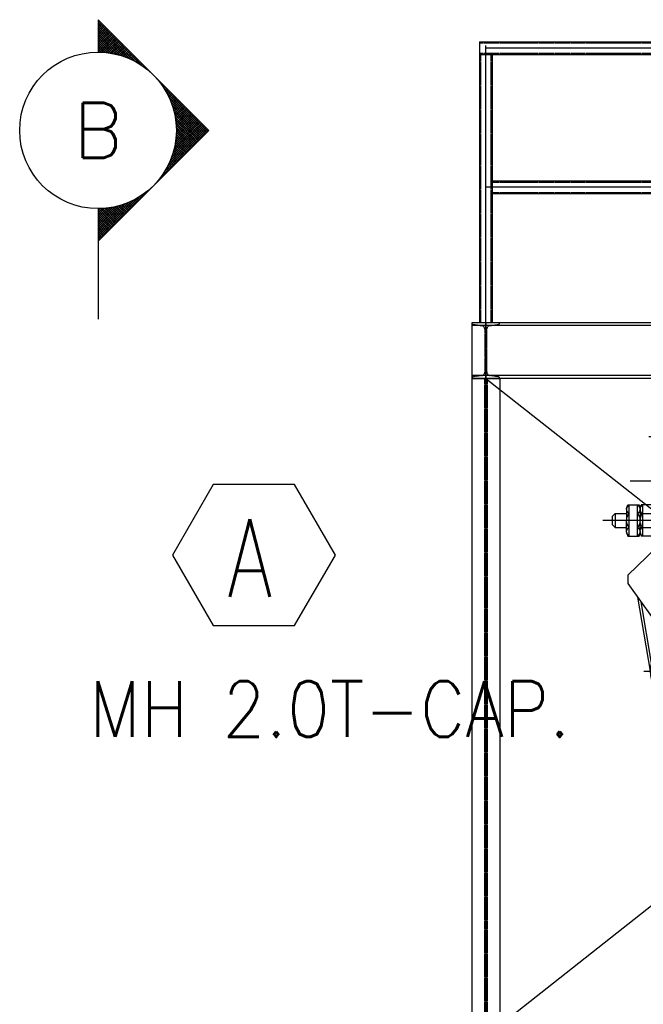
# Model space of a CAD drawing. Header units: inches. Extents: x -204116 to 930598, y -391373 to 256461.
# Tile 111 of 225: x 349461 to 351701, y -243290 to -239752. Entities that reach past the tile are written whole.
import ezdxf
from ezdxf.enums import TextEntityAlignment as Align
from ezdxf.lldxf.tags import DXFTag

# ---------------------------------------------------------------- set-up
doc = ezdxf.new("R2010")
doc.units = ezdxf.units.IN
doc.header["$LTSCALE"] = 10
doc.header["$MEASUREMENT"] = 0
doc.linetypes.add('HIDDEN', pattern=[0.375, 0.25, -0.125])
for name, color, linetype, lineweight in [('CCON', 3, 'Continuous', 25), ('cen', 2, 'CENTER2', 25), ('CHAT', 11, 'Continuous', 9), ('CTEXT2', 3, 'Continuous', 25), ('DIM', 6, 'Continuous', 25), ('HID', 4, 'HIDDEN', 25), ('TEXT', 3, 'Continuous', 25)]:
    doc.layers.add(name, color=color, linetype=linetype, lineweight=lineweight)
doc.layers.add('cconred', color=1, linetype='Continuous')
doc.layers.add('DRW', color=4, linetype='Continuous')
doc.styles.add('romans', font='romans.shx', dxfattribs={"width": 0.8})
doc.styles.get("Standard").update_dxf_attribs({"font": 'simplex.shx'})
tags = doc.linetypes.add('CENTER2', pattern=[1.125, 0.75, -0.125, 0.125, -0.125]).pattern_tags.tags
tags[10:11] = [DXFTag(74, 4), DXFTag(75, 0), DXFTag(340, '0'), DXFTag(46, 1.0), DXFTag(50, 0.0), DXFTag(44, 0.0), DXFTag(45, 0.0)]
tags[8:9] = [DXFTag(74, 4), DXFTag(75, 0), DXFTag(340, '0'), DXFTag(46, 1.0), DXFTag(50, 0.0), DXFTag(44, 0.0), DXFTag(45, 0.0)]
tags[6:7] = [DXFTag(74, 4), DXFTag(75, 0), DXFTag(340, '0'), DXFTag(46, 1.0), DXFTag(50, 0.0), DXFTag(44, 0.0), DXFTag(45, 0.0)]
tags[4:5] = [DXFTag(74, 4), DXFTag(75, 0), DXFTag(340, '0'), DXFTag(46, 1.0), DXFTag(50, 0.0), DXFTag(44, 0.0), DXFTag(45, 0.0)]

# ---------------------------------------------------------------- blocks, each defined once
blk = doc.blocks.new('*X413')
at = {"color": 0}
for p, q in [((43682.156, 16893.649), (43682.155, 16893.65)), ((43680.076, 16891.6), (43681.923, 16893.448)), ((43680.076, 16891.689), (43681.636, 16893.249)), ((43681.714, 16893.207), (43681.658, 16893.263)), ((43681.758, 16893.251), (43681.712, 16893.297)), ((43681.802, 16893.296), (43681.765, 16893.333)), ((43681.846, 16893.34), (43681.817, 16893.369)), ((43681.891, 16893.384), (43681.868, 16893.406)), ((43681.935, 16893.428), (43681.919, 16893.444)), ((43681.979, 16893.472), (43681.968, 16893.484)), ((43682.023, 16893.517), (43682.016, 16893.524)), ((43682.067, 16893.561), (43682.064, 16893.565)), ((43682.112, 16893.605), (43682.11, 16893.607)), ((43680.076, 16891.777), (43681.436, 16893.138)), ((43680.076, 16891.865), (43681.269, 16893.059)), ((43680.076, 16891.954), (43681.121, 16893)), ((43680.076, 16892.042), (43680.986, 16892.953)), ((43680.076, 16892.131), (43680.861, 16892.916)), ((43680.076, 16892.219), (43680.743, 16892.887)), ((43681.051, 16892.544), (43680.715, 16892.88)), ((43681.095, 16892.589), (43680.787, 16892.897)), ((43681.139, 16892.633), (43680.857, 16892.915)), ((43681.184, 16892.677), (43680.926, 16892.935)), ((43681.228, 16892.721), (43680.993, 16892.955)), ((43681.272, 16892.765), (43681.06, 16892.978)), ((43681.316, 16892.809), (43681.125, 16893.001)), ((43681.36, 16892.854), (43681.188, 16893.026)), ((43681.405, 16892.898), (43681.251, 16893.051)), ((43681.449, 16892.942), (43681.312, 16893.078)), ((43681.493, 16892.986), (43681.373, 16893.106)), ((43681.537, 16893.03), (43681.432, 16893.136)), ((43681.581, 16893.075), (43681.49, 16893.166)), ((43681.626, 16893.119), (43681.547, 16893.197)), ((43681.67, 16893.163), (43681.603, 16893.23)), ((43680.076, 16892.307), (43680.632, 16892.863)), ((43680.076, 16892.396), (43680.525, 16892.845)), ((43680.076, 16892.484), (43680.423, 16892.832)), ((43680.076, 16892.573), (43680.325, 16892.822)), ((43680.076, 16892.661), (43680.23, 16892.815)), ((43680.076, 16892.749), (43680.138, 16892.812)), ((43680.653, 16892.147), (43680.076, 16892.724)), ((43680.609, 16892.102), (43680.076, 16892.636)), ((43680.565, 16892.058), (43680.076, 16892.547)), ((43680.697, 16892.191), (43680.077, 16892.811)), ((43680.742, 16892.235), (43680.164, 16892.813)), ((43680.786, 16892.279), (43680.248, 16892.816)), ((43680.83, 16892.323), (43680.331, 16892.822)), ((43680.874, 16892.368), (43680.411, 16892.83)), ((43680.918, 16892.412), (43680.49, 16892.84)), ((43680.963, 16892.456), (43680.567, 16892.852)), ((43681.007, 16892.5), (43680.642, 16892.865)), ((43680.521, 16892.014), (43680.076, 16892.459)), ((43680.476, 16891.97), (43680.076, 16892.371)), ((43680.432, 16891.926), (43680.076, 16892.282)), ((43680.388, 16891.881), (43680.076, 16892.194)), ((43680.344, 16891.837), (43680.076, 16892.106)), ((43680.3, 16891.793), (43680.076, 16892.017)), ((43680.255, 16891.749), (43680.076, 16891.929)), ((43680.211, 16891.705), (43680.076, 16891.84)), ((43680.167, 16891.66), (43680.076, 16891.752)), ((43680.123, 16891.616), (43680.076, 16891.664)), ((43680.079, 16891.572), (43680.076, 16891.575))]:
    blk.add_line(p, q, dxfattribs=at)
blk = doc.blocks.new('*X414')
at = {"color": 0}
for p, q in [((43680.076, 16899.997), (43680.104, 16900.026)), ((43680.076, 16899.909), (43680.148, 16899.981)), ((43681.741, 16898.307), (43680.076, 16899.972)), ((43680.076, 16899.82), (43680.192, 16899.937)), ((43680.076, 16899.732), (43680.237, 16899.893)), ((43681.516, 16898.443), (43680.076, 16899.884)), ((43680.076, 16899.644), (43680.281, 16899.849)), ((43680.076, 16899.555), (43680.325, 16899.805)), ((43681.338, 16898.533), (43680.076, 16899.795)), ((43680.076, 16899.467), (43680.369, 16899.76)), ((43680.076, 16899.378), (43680.413, 16899.716)), ((43681.183, 16898.6), (43680.076, 16899.707)), ((43680.076, 16899.29), (43680.458, 16899.672)), ((43680.076, 16899.202), (43680.502, 16899.628)), ((43681.043, 16898.651), (43680.076, 16899.619)), ((43680.076, 16899.113), (43680.546, 16899.584)), ((43680.076, 16899.025), (43680.59, 16899.54)), ((43680.914, 16898.692), (43680.076, 16899.53)), ((43680.076, 16898.937), (43680.634, 16899.495)), ((43680.076, 16898.848), (43680.679, 16899.451)), ((43680.793, 16898.724), (43680.076, 16899.442)), ((43680.679, 16898.75), (43680.076, 16899.353)), ((43680.127, 16898.811), (43680.723, 16899.407)), ((43680.213, 16898.808), (43680.767, 16899.363)), ((43680.296, 16898.803), (43680.811, 16899.319)), ((43680.57, 16898.77), (43680.076, 16899.265)), ((43680.466, 16898.786), (43680.076, 16899.177)), ((43680.366, 16898.797), (43680.076, 16899.088)), ((43680.27, 16898.805), (43680.076, 16899)), ((43680.177, 16898.81), (43680.076, 16898.911)), ((43680.377, 16898.796), (43680.855, 16899.274)), ((43680.457, 16898.787), (43680.9, 16899.23)), ((43680.534, 16898.776), (43680.944, 16899.186)), ((43680.61, 16898.764), (43680.988, 16899.142)), ((43680.684, 16898.749), (43681.032, 16899.098)), ((43680.756, 16898.733), (43681.076, 16899.053)), ((43680.827, 16898.716), (43681.12, 16899.009)), ((43680.897, 16898.697), (43681.165, 16898.965)), ((43680.965, 16898.677), (43681.209, 16898.921)), ((43680.087, 16898.811), (43680.076, 16898.823)), ((43681.032, 16898.655), (43681.253, 16898.877)), ((43681.097, 16898.632), (43681.297, 16898.832)), ((43681.161, 16898.608), (43681.341, 16898.788)), ((43681.224, 16898.583), (43681.386, 16898.744)), ((43681.286, 16898.556), (43681.43, 16898.7)), ((43681.347, 16898.529), (43681.474, 16898.656)), ((43681.407, 16898.5), (43681.518, 16898.611)), ((43681.465, 16898.47), (43681.562, 16898.567)), ((43681.523, 16898.439), (43681.607, 16898.523)), ((43681.579, 16898.407), (43681.651, 16898.479)), ((43681.635, 16898.374), (43681.695, 16898.435)), ((43681.689, 16898.341), (43681.739, 16898.39)), ((43681.743, 16898.306), (43681.783, 16898.346)), ((43681.795, 16898.27), (43681.828, 16898.302)), ((43681.847, 16898.233), (43681.872, 16898.258)), ((43681.897, 16898.195), (43681.916, 16898.214)), ((43681.947, 16898.156), (43681.96, 16898.17)), ((43681.996, 16898.117), (43682.004, 16898.125)), ((43682.043, 16898.076), (43682.049, 16898.081)), ((43682.09, 16898.034), (43682.093, 16898.037)), ((43682.136, 16897.992), (43682.137, 16897.993)), ((43682.181, 16897.948), (43682.181, 16897.949)), ((43682.225, 16897.904), (43682.225, 16897.904)), ((43682.268, 16897.859), (43682.27, 16897.86)), ((43682.31, 16897.813), (43682.314, 16897.816)), ((43682.352, 16897.766), (43682.358, 16897.772)), ((43682.392, 16897.718), (43682.402, 16897.728)), ((43682.432, 16897.669), (43682.446, 16897.683)), ((43682.47, 16897.619), (43682.49, 16897.639)), ((43682.508, 16897.568), (43682.535, 16897.595)), ((43682.544, 16897.516), (43682.579, 16897.551)), ((43684.277, 16895.77), (43682.571, 16897.477)), ((43682.58, 16897.463), (43682.623, 16897.507)), ((43682.614, 16897.41), (43682.667, 16897.462)), ((43682.648, 16897.355), (43682.711, 16897.418)), ((43682.681, 16897.299), (43682.756, 16897.374)), ((43684.233, 16895.726), (43682.707, 16897.252)), ((43682.712, 16897.242), (43682.8, 16897.33)), ((43682.743, 16897.184), (43682.844, 16897.286)), ((43682.772, 16897.126), (43682.888, 16897.241)), ((43684.189, 16895.682), (43682.797, 16897.074)), ((43682.801, 16897.066), (43682.932, 16897.197)), ((43682.828, 16897.005), (43682.977, 16897.153)), ((43682.854, 16896.942), (43683.021, 16897.109)), ((43682.879, 16896.879), (43683.065, 16897.065)), ((43684.145, 16895.638), (43682.864, 16896.919)), ((43682.903, 16896.814), (43683.109, 16897.02)), ((43684.1, 16895.594), (43682.915, 16896.779)), ((43682.925, 16896.748), (43683.153, 16896.976)), ((43682.947, 16896.681), (43683.198, 16896.932)), ((43684.056, 16895.55), (43682.956, 16896.65)), ((43682.967, 16896.613), (43683.242, 16896.888)), ((43682.985, 16896.543), (43683.286, 16896.844)), ((43683.002, 16896.471), (43683.33, 16896.799)), ((43683.018, 16896.398), (43683.374, 16896.755)), ((43683.031, 16896.324), (43683.419, 16896.711)), ((43683.044, 16896.248), (43683.463, 16896.667)), ((43684.012, 16895.505), (43682.989, 16896.529)), ((43683.968, 16895.461), (43683.014, 16896.415)), ((43683.924, 16895.417), (43683.034, 16896.306)), ((43683.054, 16896.17), (43683.507, 16896.623)), ((43683.055, 16895.464), (43683.861, 16896.269)), ((43683.063, 16896.09), (43683.551, 16896.579)), ((43683.065, 16895.562), (43683.816, 16896.313)), ((43683.069, 16896.008), (43683.595, 16896.534)), ((43683.072, 16895.657), (43683.772, 16896.358)), ((43683.073, 16895.924), (43683.64, 16896.49)), ((43683.075, 16895.838), (43683.684, 16896.446)), ((43683.075, 16895.749), (43683.728, 16896.402)), ((43682.749, 16894.451), (43684.214, 16895.916)), ((43682.828, 16894.618), (43684.17, 16895.96)), ((43682.887, 16894.766), (43684.126, 16896.004)), ((43682.934, 16894.901), (43684.081, 16896.048)), ((43682.971, 16895.026), (43684.037, 16896.092)), ((43683, 16895.144), (43683.993, 16896.137)), ((43683.024, 16895.255), (43683.949, 16896.181)), ((43683.042, 16895.362), (43683.905, 16896.225)), ((43683.879, 16895.373), (43683.05, 16896.202)), ((43683.835, 16895.329), (43683.061, 16896.102)), ((43683.791, 16895.284), (43683.069, 16896.006)), ((43683.747, 16895.24), (43683.074, 16895.913)), ((43682.439, 16893.964), (43684.302, 16895.827)), ((43682.638, 16894.251), (43684.258, 16895.871)), ((43683.57, 16895.063), (43683.066, 16895.568)), ((43683.614, 16895.108), (43683.071, 16895.651)), ((43683.658, 16895.152), (43683.075, 16895.736)), ((43683.703, 16895.196), (43683.076, 16895.823)), ((43683.349, 16894.842), (43683.009, 16895.183)), ((43683.393, 16894.887), (43683.024, 16895.256)), ((43683.437, 16894.931), (43683.037, 16895.331)), ((43683.482, 16894.975), (43683.048, 16895.408)), ((43683.526, 16895.019), (43683.058, 16895.487)), ((43683.084, 16894.577), (43682.89, 16894.772)), ((43683.128, 16894.621), (43682.913, 16894.837)), ((43683.172, 16894.666), (43682.935, 16894.903)), ((43683.217, 16894.71), (43682.955, 16894.971)), ((43683.261, 16894.754), (43682.975, 16895.04)), ((43683.305, 16894.798), (43682.993, 16895.111)), ((43682.819, 16894.312), (43682.726, 16894.405)), ((43682.863, 16894.356), (43682.756, 16894.464)), ((43682.907, 16894.4), (43682.785, 16894.523)), ((43682.951, 16894.445), (43682.813, 16894.583)), ((43682.996, 16894.489), (43682.839, 16894.645)), ((43683.04, 16894.533), (43682.865, 16894.708)), ((43682.509, 16894.003), (43682.486, 16894.026)), ((43682.554, 16894.047), (43682.523, 16894.077)), ((43682.598, 16894.091), (43682.56, 16894.129)), ((43682.642, 16894.135), (43682.595, 16894.183)), ((43682.686, 16894.179), (43682.629, 16894.237)), ((43682.73, 16894.224), (43682.662, 16894.292)), ((43682.775, 16894.268), (43682.694, 16894.348)), ((43682.244, 16893.738), (43682.244, 16893.738)), ((43682.288, 16893.782), (43682.286, 16893.784)), ((43682.333, 16893.826), (43682.328, 16893.83)), ((43682.377, 16893.87), (43682.369, 16893.878)), ((43682.421, 16893.914), (43682.409, 16893.926)), ((43682.465, 16893.959), (43682.448, 16893.976))]:
    blk.add_line(p, q, dxfattribs=at)
blk = doc.blocks.new('A$C13EB0F65')
at = {"layer": 'CCON'}
blk.add_line((3.5, 13.399), (3.5, 11.95), dxfattribs=at)
at = {"layer": 'CCON', "color": 4}
blk.add_line((3.5, 4.95), (3.5, 0), dxfattribs=at)
at = {"layer": 'CCON'}
for points in [[(8.45, 8.45), (3.5, 13.399)], [(3.5, 3.5), (8.45, 8.45)]]:
    blk.add_lwpolyline(points, dxfattribs=at)
blk.add_circle((3.5, 8.45), 3.5, dxfattribs=at)
at = {"layer": 'CHAT', "xscale": 1.166666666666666, "yscale": 1.166666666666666, "zscale": 1.166666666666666}
for name in ['*X414', '*X413']:
    blk.add_blockref(name, (-50956.588, -19703.33), dxfattribs=at)
blk = doc.blocks.new('A$C0C6A28CA')
at = {"layer": 'cen'}
for p, q in [((-66.4, 762.5), (-5.8, 762.5)), ((17.2, 762.5), (80, 762.5)), ((-310.6, 657.7), (124.3, 657.7)), ((-164.5, 565.3), (188.5, 565.3))]:
    blk.add_line(p, q, dxfattribs=at)
at = {"layer": 'DRW'}
for p, q in [((-56.8, 842.8), (-56.8, 523)), ((-56.8, 842.8), (-49.5, 842.8)), ((-49.5, 842.8), (-49.5, 523)), ((59.2, 842.8), (59.2, 523)), ((66.5, 842.8), (59.2, 842.8)), ((66.5, 842.8), (66.5, 523)), ((-45.1, 814.1), (-45.1, 788.7)), ((-13.8, 808), (-45.1, 814.1)), ((23.5, 808), (54.8, 814.1)), ((54.8, 814.1), (54.8, 788.7)), ((-13.8, 808), (-13.8, 788.7)), ((23.5, 808), (23.5, 788.7)), ((-45.1, 710.8), (-45.1, 788.7)), ((-13.8, 716.9), (-13.8, 788.7)), ((23.5, 716.9), (23.5, 788.7)), ((54.8, 710.8), (54.8, 788.7)), ((-275.4, 706.7), (-275.4, 608.8)), ((-264.4, 717.7), (-234, 717.7)), ((-234, 717.7), (-234, 597.8)), ((-134.4, 704.6), (-234, 704.6)), ((-127.1, 697.3), (-112.5, 697.3)), ((-127.1, 618.2), (-127.1, 697.3)), ((-112.5, 697.3), (-112.5, 618.2)), ((-13.8, 716.9), (-45.1, 710.8)), ((23.5, 716.9), (54.8, 710.8)), ((-112.5, 688), (-83.2, 688)), ((-83.2, 688), (-83.2, 627.4)), ((-83.2, 678.6), (-56.8, 678.6)), ((-49.5, 681), (-37.9, 681)), ((-37.9, 681), (-37.9, 634.5)), ((47.6, 681), (47.6, 634.5)), ((59.2, 681), (47.6, 681)), ((-37.9, 663.8), (47.6, 663.8)), ((-37.9, 651.7), (47.6, 651.7)), ((-83.2, 636.9), (-56.8, 636.9)), ((-49.5, 634.5), (-37.9, 634.5)), ((59.2, 634.5), (47.6, 634.5)), ((-234, 610.9), (-134.4, 610.9)), ((-127.1, 618.2), (-112.5, 618.2)), ((-112.5, 627.4), (-83.2, 627.4)), ((-264.4, 597.8), (-234, 597.8)), ((-157.3, 574.5), (-150, 581.8)), ((-150, 581.8), (-122.9, 581.8)), ((-150, 581.8), (-150, 548.8)), ((-122.9, 593.2), (-120.4, 602)), ((-122.9, 593.2), (-122.9, 565.3)), ((-120.4, 602), (-93.7, 602)), ((-116.6, 528.6), (-116.6, 602)), ((-97.5, 528.6), (-97.5, 602)), ((-91.2, 593.2), (-93.7, 602)), ((-91.2, 593.2), (-88.8, 602)), ((-91.2, 593.2), (-91.2, 565.3)), ((-91.2, 593.2), (-91.2, 565.3)), ((-91.2, 581.8), (-56.8, 581.8)), ((-56.8, 602), (-88.8, 602)), ((-85, 528.6), (-85, 602)), ((-49.5, 581.8), (59.2, 581.8)), ((-12, 583.4), (-12, 540.9)), ((-12, 583.4), (21.7, 583.4)), ((21.7, 583.4), (21.7, 540.9)), ((66.5, 602), (98.5, 602)), ((101, 581.8), (66.5, 581.8)), ((94.7, 528.6), (94.7, 602)), ((101, 593.2), (98.5, 602)), ((101, 593.2), (103.4, 602)), ((101, 593.2), (101, 565.3)), ((101, 593.2), (101, 565.3)), ((130.1, 602), (103.4, 602)), ((107.2, 528.6), (107.2, 602)), ((126.3, 528.6), (126.3, 602)), ((132.6, 593.2), (130.1, 602)), ((132.6, 593.2), (132.6, 565.3)), ((159.7, 581.8), (132.6, 581.8)), ((167, 574.5), (159.7, 581.8)), ((159.7, 581.8), (159.7, 548.8)), ((-157.3, 574.5), (-157.3, 556.1)), ((-122.9, 537.3), (-122.9, 565.3)), ((-91.2, 537.3), (-91.2, 565.3)), ((-91.2, 537.3), (-91.2, 565.3)), ((101, 537.3), (101, 565.3)), ((101, 537.3), (101, 565.3)), ((132.6, 537.3), (132.6, 565.3)), ((167, 574.5), (167, 556.1)), ((-157.3, 556.1), (-150, 548.8)), ((-150, 548.8), (-122.9, 548.8)), ((-122.9, 537.3), (-120.4, 528.6)), ((-12, 540.9), (-120.3, 436)), ((-91.2, 537.3), (-93.7, 528.6)), ((-91.2, 548.8), (-56.8, 548.8)), ((-91.2, 537.3), (-88.8, 528.6)), ((-49.5, 548.8), (59.2, 548.8)), ((21.7, 540.9), (130, 436)), ((101, 548.8), (66.5, 548.8)), ((101, 537.3), (98.5, 528.6)), ((101, 537.3), (103.4, 528.6)), ((132.6, 537.3), (130.1, 528.6)), ((159.7, 548.8), (132.6, 548.8)), ((167, 556.1), (159.7, 548.8)), ((-120.4, 528.6), (-93.7, 528.6)), ((-56.8, 528.6), (-88.8, 528.6)), ((-56.8, 523), (-49.5, 523)), ((59.2, 523), (66.5, 523)), ((66.5, 528.6), (98.5, 528.6)), ((130.1, 528.6), (103.4, 528.6)), ((-120.3, 436), (-120.3, 416.7)), ((130, 436), (130, 416.7)), ((-120.3, 416.7), (-34.3, 297.1)), ((130, 416.7), (44, 297.1)), ((-66.6, 209.5), (-96.7, 384)), ((-63.9, 228.7), (-88.9, 373.1)), ((73.7, 228.7), (98.6, 373.1)), ((76.3, 209.5), (106.5, 384)), ((-34.3, 297.1), (4.9, 297.1)), ((44, 297.1), (4.9, 297.1)), ((92.3, 209.5), (-82.6, 209.5)), ((-13, 92.8), (-63.4, 188.6)), ((22.8, 92.8), (73.2, 188.6)), ((-39.7, 98.3), (49.4, 98.3)), ((4.9, 98.3), (4.9, 25.1))]:
    blk.add_line(p, q, dxfattribs=at)
blk.add_circle((4.9, 98.3), 14, dxfattribs=at)
for centre, radius, start, end in [((-264.4, 706.7), 11, 90, 180), ((-134.4, 697.3), 7.32, 0, 90), ((-264.4, 608.8), 11, 180, 270), ((-134.4, 618.2), 7.32, 270, 0), ((-134.4, 618.2), 7.32, 270, 0), ((-111.6, 591.9), 11.2, 116.1584, 243.8416), ((-98.1, 565.3), 24.8, 138.3172, 180), ((-102.5, 591.9), 11.2, 296.1584, 63.8416), ((-116.1, 565.3), 24.8, 0, 41.6828), ((-80, 591.9), 11.2, 116.1584, 243.8416), ((-66.4, 565.3), 24.8, 138.3172, 180), ((89.7, 591.9), 11.2, 296.1584, 63.8416), ((76.1, 565.3), 24.8, 0, 41.6828), ((112.2, 591.9), 11.2, 116.1584, 243.8416), ((125.8, 565.3), 24.8, 138.3172, 180), ((121.4, 591.9), 11.2, 296.1584, 63.8416), ((107.8, 565.3), 24.8, 0, 41.6828), ((-98.1, 565.3), 24.8, 180, 221.6828), ((-116.1, 565.3), 24.8, 318.3172, 0), ((-66.4, 565.3), 24.8, 180, 221.6828), ((76.1, 565.3), 24.8, 318.3172, 0), ((125.8, 565.3), 24.8, 180, 221.6828), ((107.8, 565.3), 24.8, 318.3172, 0), ((-111.6, 538.7), 11.2, 116.1584, 243.8416), ((-102.5, 538.7), 11.2, 296.1584, 63.8416), ((-80, 538.7), 11.2, 116.1584, 243.8416), ((89.7, 538.7), 11.2, 296.1584, 63.8416), ((112.2, 538.7), 11.2, 116.1584, 243.8416), ((121.4, 538.7), 11.2, 296.1584, 63.8416), ((4.9, 209.5), 71.4, 342.9821, 197.0179), ((4.9, 98.3), 18.7, 197.0179, 342.9821), ((0, 0), 25.6, 79.0474, 339.5535), ((27.8, -14.7), 6.87, 7.5793, 124.7113)]:
    blk.add_arc(centre, radius, start, end, dxfattribs=at)

msp = doc.modelspace()

# ---------------------------------------------------------------- linework, layer by layer
for p, q in [((351112.7, -239831.4, 2.6), (354363.7, -239831.4, 2.6)), ((351112.7, -239831.4, 2.6), (351112.7, -240841, 2.6)), ((351112.7, -239876.4, 2.6), (354363.7, -239876.4, 2.6)), ((351157.7, -239876.4, 2.6), (351157.7, -240841, 2.6)), ((351157.7, -240331.4, 2.6), (354318.7, -240331.4, 2.6)), ((351157.7, -240376.4, 2.6), (354318.7, -240376.4, 2.6)), ((354391.2, -240841, 2.6), (351085.2, -240841, 2.6)), ((354391.2, -240851, 2.6), (351085.2, -240851, 2.6)), ((354391.2, -241031, 2.6), (351085.2, -241031, 2.6)), ((354391.2, -241041, 2.6), (351085.2, -241041, 2.6))]:
    msp.add_line(p, q)
at = {"linetype": 'Continuous'}
for p, q in [((351085.2, -240841, 2.6), (351085.2, -249170.6, 2.5)), ((351185.2, -241041, 2.6), (351185.2, -249170.6, 2.5))]:
    msp.add_line(p, q, dxfattribs=at)
msp.add_lwpolyline([(350010.1, -241675.8), (350156.3, -241929.1), (350448.8, -241929.1), (350595.1, -241675.8), (350448.8, -241422.5), (350156.3, -241422.5)], close=True)
at = {"layer": 'cen'}
for p, q in [((351135.2, -241041, 2.6), (351135.2, -239845, 2.6)), ((354363.7, -239853.9, 2.6), (351135.2, -239853.9, 2.6)), ((354341.2, -240353.9, 2.6), (351135.2, -240353.9, 2.6)), ((351135.2, -240841, 2.6), (351135.2, -249425.3, 2.6)), ((354135.2, -241041, 2.6), (351135.2, -243405.5, 2.6)), ((351135.2, -241041, 2.6), (354135.2, -243405.5, 2.6))]:
    msp.add_line(p, q, dxfattribs=at)
at = {"layer": 'HID', "linetype": 'HIDDEN'}
for p, q in [((351112.7, -239835.4, 2.6), (354363.7, -239835.4, 2.6)), ((351112.7, -239872.4, 2.6), (354363.7, -239872.4, 2.6)), ((351116.7, -239876.4, 2.6), (351116.7, -240841, 2.6)), ((351153.7, -239876.4, 2.6), (351153.7, -240841, 2.6)), ((351157.7, -240335.4, 2.6), (354318.7, -240335.4, 2.6)), ((351157.7, -240372.4, 2.6), (354318.7, -240372.4, 2.6)), ((351130.2, -241041, 2.6), (351130.2, -249170.6, 2.5)), ((351140.2, -241041, 2.6), (351140.2, -249170.6, 2.5))]:
    msp.add_line(p, q, dxfattribs=at)
at = {"layer": 'HID', "elevation": 2.6}
for points in [[(351180.1, -241035), (351149.9, -241030.8, -0.373885), (351138.7, -241017.9), (351138.7, -240864, -0.373885), (351149.9, -240851.1), (351180.1, -240846.9, 0.373885), (351185.2, -240841), (351085.2, -240841)], [(351090.4, -240846.9), (351120.6, -240851.1, -0.373885), (351131.8, -240864), (351131.8, -241017.9, -0.373885), (351120.6, -241030.8), (351091, -241034.9, 0.347191), (351085.2, -241041, 0.347191)]]:
    msp.add_lwpolyline(points, format="xyb", dxfattribs=at)
msp.add_lwpolyline([(351085.2, -241041), (351185.2, -241041)], dxfattribs=at)
at = {"layer": 'HID'}
for centre, start, end in [((351091.2, -240841, 2.6), 180, 262), ((351179.2, -241041, 2.6), 0, 82)]:
    msp.add_arc(centre, 6, start, end, dxfattribs=at)

# ---------------------------------------------------------------- block references
at = {"layer": 'cconred', "xscale": 80.35714284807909, "yscale": 80.35714284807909, "zscale": 80.35714284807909}
msp.add_blockref('A$C13EB0F65', (349461.5, -240828.5, -1), dxfattribs=at)
at = {"layer": 'DIM', "xscale": -1.522680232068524, "yscale": 1.522680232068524, "zscale": 1.522680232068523}
msp.add_blockref('A$C0C6A28CA', (351843, -242412.3, -967.9), dxfattribs=at)

# ---------------------------------------------------------------- texts
at = {"style": 'romans', "width": 0.75}
msp.add_text('A', height=279, dxfattribs=at).set_placement((350207.4, -241825.5))
at = {"layer": 'CTEXT2'}
msp.add_text('B', height=196.9, dxfattribs=at).set_placement((349742.7, -240149.5, -1), align=Align.MIDDLE_CENTER)
at = {"layer": 'TEXT', "style": 'romans', "width": 0.9}
msp.add_text('MH 2.0T-CAP.', height=200, dxfattribs=at).set_placement((349711.4, -242329.4, 2.6))

doc.saveas('drawing.dxf')
